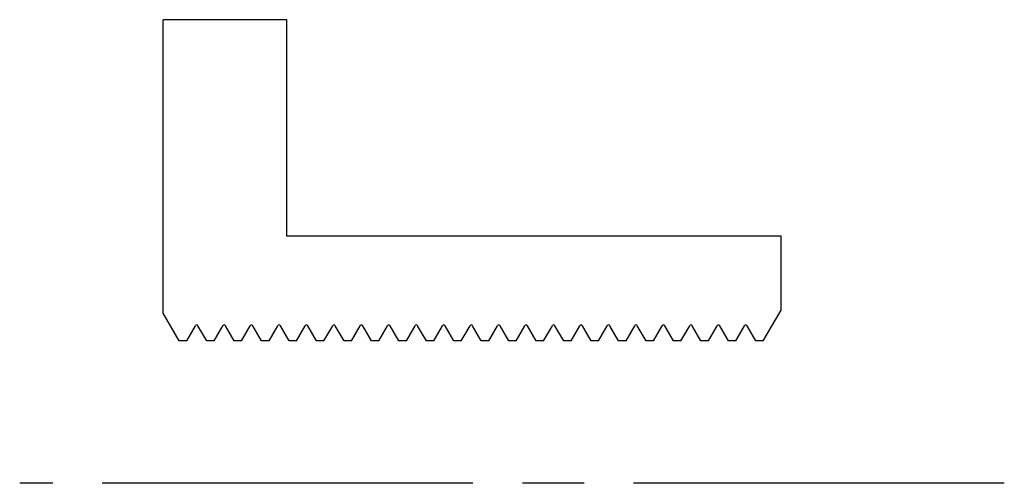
# Model space of a CAD drawing. Extents: x 0.52 to 2.51, y 0.49 to 1.42.
import ezdxf

# ---------------------------------------------------------------- set-up
doc = ezdxf.new("R2010")
doc.units = 0
doc.header["$MEASUREMENT"] = 0
doc.linetypes.add('CENTERLINE', pattern=[1, 0.75, -0.0625, 0.125, -0.0625])
doc.linetypes.add('SOLID', pattern=[0])
doc.layers.add('Layer1', color=4, linetype='SOLID')
doc.layers.add('Layer3', color=2, linetype='SOLID')

msp = doc.modelspace()

# ---------------------------------------------------------------- linework, layer by layer
at = {"layer": 'Layer1'}
for p, q in [((0.8097, 0.8306), (0.8097, 1.4243)), ((1.0597, 1.4243), (0.8097, 1.4243)), ((1.0597, 0.9868), (1.0597, 1.4243)), ((2.0597, 0.9868), (1.0597, 0.9868)), ((2.0597, 0.8372), (2.0597, 0.9868)), ((2.0236, 0.7748), (2.0597, 0.8372)), ((0.8419, 0.7748), (0.8097, 0.8306)), ((0.857, 0.7748), (0.8746, 0.8054)), ((0.8975, 0.7748), (0.8798, 0.8054)), ((0.9125, 0.7748), (0.9302, 0.8054)), ((0.9531, 0.7748), (0.9354, 0.8054)), ((0.9681, 0.7748), (0.9857, 0.8054)), ((1.0086, 0.7748), (0.9909, 0.8054)), ((1.0236, 0.7748), (1.0413, 0.8054)), ((1.0642, 0.7748), (1.0465, 0.8054)), ((1.0792, 0.7748), (1.0969, 0.8054)), ((1.1197, 0.7748), (1.1021, 0.8054)), ((1.1348, 0.7748), (1.1524, 0.8054)), ((1.1753, 0.7748), (1.1576, 0.8054)), ((1.1903, 0.7748), (1.208, 0.8054)), ((1.2308, 0.7748), (1.2132, 0.8054)), ((1.2459, 0.7748), (1.2635, 0.8054)), ((1.2864, 0.7748), (1.2687, 0.8054)), ((1.3014, 0.7748), (1.3191, 0.8054)), ((1.3419, 0.7748), (1.3243, 0.8054)), ((1.357, 0.7748), (1.3746, 0.8054)), ((1.3975, 0.7748), (1.3798, 0.8054)), ((1.4125, 0.7748), (1.4302, 0.8054)), ((1.4531, 0.7748), (1.4354, 0.8054)), ((1.4681, 0.7748), (1.4857, 0.8054)), ((1.5086, 0.7748), (1.4909, 0.8054)), ((1.5236, 0.7748), (1.5413, 0.8054)), ((1.5642, 0.7748), (1.5465, 0.8054)), ((1.5792, 0.7748), (1.5969, 0.8054)), ((1.6197, 0.7748), (1.6021, 0.8054)), ((1.6348, 0.7748), (1.6524, 0.8054)), ((1.6753, 0.7748), (1.6576, 0.8054)), ((1.6903, 0.7748), (1.708, 0.8054)), ((1.7308, 0.7748), (1.7132, 0.8054)), ((1.7459, 0.7748), (1.7635, 0.8054)), ((1.7864, 0.7748), (1.7687, 0.8054)), ((1.8014, 0.7748), (1.8191, 0.8054)), ((1.8419, 0.7748), (1.8243, 0.8054)), ((1.857, 0.7748), (1.8746, 0.8054)), ((1.8975, 0.7748), (1.8798, 0.8054)), ((1.9125, 0.7748), (1.9302, 0.8054)), ((1.9531, 0.7748), (1.9354, 0.8054)), ((1.9681, 0.7748), (1.9857, 0.8054)), ((2.0086, 0.7748), (1.9909, 0.8054)), ((0.857, 0.7748), (0.8419, 0.7748)), ((0.9125, 0.7748), (0.8975, 0.7748)), ((0.9681, 0.7748), (0.9531, 0.7748)), ((1.0236, 0.7748), (1.0086, 0.7748)), ((1.0792, 0.7748), (1.0642, 0.7748)), ((1.1348, 0.7748), (1.1197, 0.7748)), ((1.1903, 0.7748), (1.1753, 0.7748)), ((1.2459, 0.7748), (1.2308, 0.7748)), ((1.3014, 0.7748), (1.2864, 0.7748)), ((1.357, 0.7748), (1.3419, 0.7748)), ((1.4125, 0.7748), (1.3975, 0.7748)), ((1.4681, 0.7748), (1.4531, 0.7748)), ((1.5236, 0.7748), (1.5086, 0.7748)), ((1.5792, 0.7748), (1.5642, 0.7748)), ((1.6348, 0.7748), (1.6197, 0.7748)), ((1.6903, 0.7748), (1.6753, 0.7748)), ((1.7459, 0.7748), (1.7308, 0.7748)), ((1.8014, 0.7748), (1.7864, 0.7748)), ((1.857, 0.7748), (1.8419, 0.7748)), ((1.9125, 0.7748), (1.8975, 0.7748)), ((1.9681, 0.7748), (1.9531, 0.7748)), ((2.0236, 0.7748), (2.0086, 0.7748))]:
    msp.add_line(p, q, dxfattribs=at)
for centre in [(0.8772, 0.8039), (0.9328, 0.8039), (0.9883, 0.8039), (1.0439, 0.8039), (1.0995, 0.8039), (1.155, 0.8039), (1.2106, 0.8039), (1.2661, 0.8039), (1.3217, 0.8039), (1.3772, 0.8039), (1.4328, 0.8039), (1.4883, 0.8039), (1.5439, 0.8039), (1.5995, 0.8039), (1.655, 0.8039), (1.7106, 0.8039), (1.7661, 0.8039), (1.8217, 0.8039), (1.8772, 0.8039), (1.9328, 0.8039), (1.9883, 0.8039)]:
    msp.add_arc(centre, 0.003, 30, 150, dxfattribs=at)
at = {"layer": 'Layer3', "linetype": 'CENTERLINE'}
msp.add_line((2.5111, 0.4868), (0.5192, 0.4868), dxfattribs=at)

doc.saveas('drawing.dxf')
